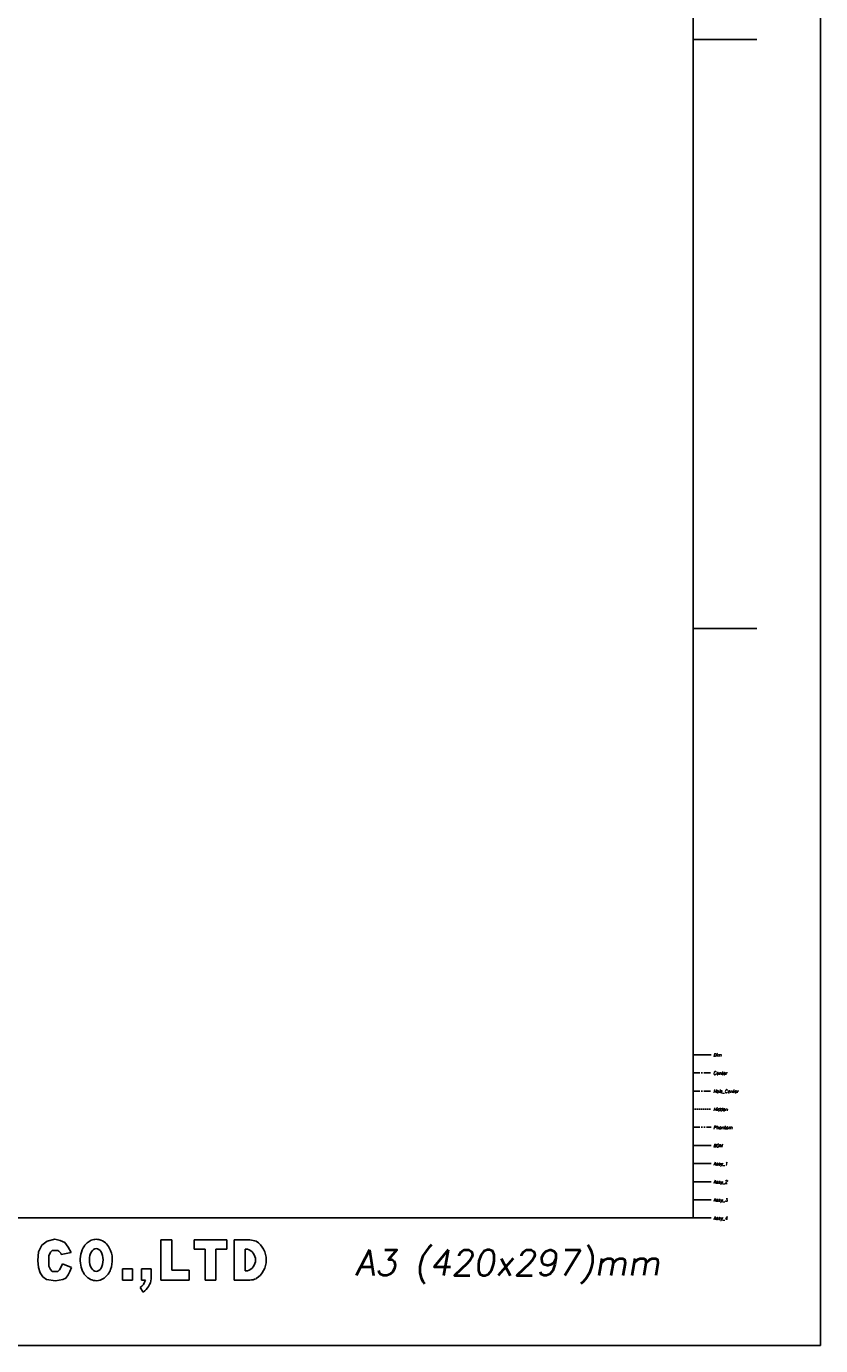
# Model space of a CAD drawing. Header units: millimetres. Extents: x 0 to 7560, y 0 to 5346.
# Tile 115 of 242: x 6439 to 7560, y 0 to 1860. Entities that reach past the tile are written whole.
import ezdxf
from ezdxf.enums import TextEntityAlignment as Align

# ---------------------------------------------------------------- set-up
doc = ezdxf.new("R2010")
doc.units = ezdxf.units.MM
for name, pattern in [('CENTER', [50.8, 31.75, -6.35, 6.35, -6.35]), ('HIDDEN', [9.525, 6.35, -3.175]), ('PHANTOM', [63.5, 31.75, -6.35, 6.35, -6.35, 6.35, -6.35])]:
    doc.linetypes.add(name, pattern=pattern)
doc.layers.add('00_not_print', color=7, linetype='Continuous', plot=False)
for name, color, linetype in [('02_표제란', 7, 'Continuous'), ('03_Dim', 1, 'Continuous'), ('04_Center', 1, 'CENTER'), ('05_Hidden', 2, 'HIDDEN'), ('06_Phantom', 6, 'PHANTOM'), ('07_BOM', 4, 'Continuous'), ('50_Assy_1', 7, 'Continuous'), ('51_Assy_2', 7, 'Continuous'), ('52_Assy_3', 7, 'Continuous'), ('53_Assy_4', 7, 'Continuous')]:
    doc.layers.add(name, color=color, linetype=linetype)
doc.styles.add('ROMANS', font='romans.shx', dxfattribs={"oblique": 10, "bigfont": 'whgtxt.shx'})

# ---------------------------------------------------------------- blocks, each defined once
blk = doc.blocks.new('a3_zeus')
at = {"layer": '00_not_print', "color": 4, "linetype": 'Continuous'}
for p in [(420, 297), (0, 0)]:
    blk.add_line(p, (420, 0), dxfattribs=at)
at = {"layer": '02_표제란', "color": 7, "linetype": 'Continuous'}
for p in [(410, 287), (25, 10)]:
    blk.add_line(p, (410, 10), dxfattribs=at)
at = {"layer": '02_표제란', "color": 2, "linetype": 'Continuous'}
for p, q in [((410, 102.33), (415, 102.33)), ((410, 56.17), (415, 56.17)), ((359.98, 8.33), (359.36, 8.17)), ((360.4, 8.23), (359.98, 8.33)), ((368.29, 8.28), (369.15, 8.28)), ((368.29, 5.14), (368.29, 8.28)), ((369.15, 8.28), (369.15, 5.9)), ((370.9, 8.28), (373.45, 8.28)), ((370.9, 7.56), (370.9, 8.28)), ((373.45, 8.28), (373.45, 7.56)), ((375.25, 8.28), (374.04, 8.28)), ((374.04, 8.28), (374.04, 5.14)), ((358.68, 7.35), (358.63, 6.68)), ((358.95, 7.86), (358.68, 7.35)), ((359.36, 8.17), (358.95, 7.86)), ((359.62, 7.31), (359.49, 7.04)), ((359.76, 7.46), (359.62, 7.31)), ((360.21, 7.46), (359.76, 7.46)), ((360.75, 8.07), (360.4, 8.23)), ((360.48, 7.14), (361.24, 7.29)), ((361.02, 7.71), (360.75, 8.07)), ((361.24, 7.29), (361.02, 7.71)), ((371.75, 7.56), (370.9, 7.56)), ((371.75, 5.14), (371.75, 7.56)), ((373.45, 7.56), (372.59, 7.56)), ((372.59, 7.56), (372.59, 5.14)), ((374.89, 7.56), (374.89, 5.86)), ((375.08, 7.56), (374.89, 7.56)), ((358.63, 6.68), (358.68, 6.11)), ((359.49, 6.22), (359.49, 7.04)), ((359.62, 5.96), (359.49, 6.22)), ((360.57, 6.42), (360.43, 6.11)), ((361.28, 6.11), (360.57, 6.42)), ((358.68, 6.11), (358.82, 5.7)), ((358.82, 5.7), (359.04, 5.39)), ((359.04, 5.39), (359.31, 5.18)), ((359.31, 5.18), (360.03, 5.08)), ((359.76, 5.81), (359.62, 5.96)), ((360.21, 5.81), (359.76, 5.81)), ((360.03, 5.08), (360.6, 5.18)), ((360.34, 5.95), (360.21, 5.81)), ((360.43, 6.11), (360.34, 5.95)), ((360.6, 5.18), (360.83, 5.29)), ((360.83, 5.29), (361.02, 5.55)), ((361.02, 5.55), (361.15, 5.81)), ((361.15, 5.81), (361.28, 6.11)), ((365.28, 6.01), (365.28, 5.14)), ((366.05, 6.01), (365.28, 6.01)), ((366.05, 5.14), (366.05, 6.01)), ((366.77, 6.01), (366.77, 5.14)), ((366.77, 6.01), (367.53, 6.01)), ((367.53, 6.01), (367.53, 5.23)), ((369.15, 5.9), (370.5, 5.9)), ((370.5, 5.9), (370.5, 5.14)), ((375.08, 5.86), (374.89, 5.86)), ((365.28, 5.14), (366.05, 5.14)), ((366.9, 4.2), (366.65, 4.55)), ((366.77, 5.14), (367.07, 5.14)), ((370.5, 5.14), (368.29, 5.14)), ((372.59, 5.14), (371.75, 5.14)), ((374.04, 5.14), (375.25, 5.14))]:
    blk.add_line(p, q, dxfattribs=at)
for centre, radius, start, end in [((375.17, 6.67), 1.61, 68.743, 86.8793), ((359.94, 6.96), 0.565, 18.4399, 61.8552), ((374.81, 6.71), 0.891, 287.7501, 72.2499), ((374.81, 6.71), 1.74, 302.773, 57.227), ((366.06, 5.41), 1.48, 304.702, 352.8342), ((375.17, 6.74), 1.61, 273.1207, 291.257), ((366.06, 5.41), 1.05, 304.3321, 344.7099)]:
    blk.add_arc(centre, radius, start, end, dxfattribs=at)
blk.add_ellipse((363.22, 6.71), major_axis=(0, 0.901), ratio=0.59491, dxfattribs=at)
blk.add_open_spline([(363.22, 8.33), (363.08, 8.33), (362.95, 8.3), (362.71, 8.2), (362.6, 8.14), (362.42, 7.98), (362.35, 7.9), (362.14, 7.61), (362.06, 7.39), (361.96, 6.93), (361.95, 6.69), (362, 6.24), (362.05, 6.04), (362.22, 5.68), (362.33, 5.52), (362.58, 5.28), (362.72, 5.2), (363.04, 5.09), (363.22, 5.07), (363.56, 5.13), (363.71, 5.2), (363.96, 5.37), (364.06, 5.48), (364.23, 5.71), (364.29, 5.83), (364.44, 6.23), (364.49, 6.52), (364.46, 7.11), (364.39, 7.4), (364.16, 7.8), (364.07, 7.94), (363.8, 8.17), (363.63, 8.26), (363.36, 8.32), (363.29, 8.33), (363.22, 8.33)], degree=3, knots=[0, 0, 0, 0, 0.233163, 0.233163, 0.466326, 0.466326, 0.699489, 0.699489, 1.229357, 1.229357, 1.759225, 1.759225, 2.239863, 2.239863, 2.642737, 2.642737, 2.94077, 2.94077, 3.238803, 3.238803, 3.536836, 3.536836, 3.834869, 3.834869, 4.132902, 4.132902, 4.795938, 4.795938, 5.458973, 5.458973, 5.808158, 5.808158, 6.157343, 6.157343, 6.283185, 6.283185, 6.283185, 6.283185], dxfattribs=at)
at = {"layer": '02_표제란', "color": 2, "linetype": 'Continuous', "style": 'ROMANS', "oblique": 10}
blk.add_text('A3 (420x297)mm', height=2, dxfattribs=at).set_placement((395.46, 6.36), align=Align.MIDDLE)

msp = doc.modelspace()

# ---------------------------------------------------------------- linework, layer by layer
at = {"layer": '03_Dim', "ltscale": 0.3}
msp.add_line((7380, 410.207), (7405.588, 410.207), dxfattribs=at)
at = {"layer": '04_Center', "ltscale": 0.3}
for p, q in [((7380, 384.628), (7405.588, 384.628)), ((7380, 359.05), (7405.588, 359.05))]:
    msp.add_line(p, q, dxfattribs=at)
at = {"layer": '05_Hidden', "ltscale": 0.3}
msp.add_line((7380, 333.471), (7405.588, 333.471), dxfattribs=at)
at = {"layer": '06_Phantom', "ltscale": 0.3}
msp.add_line((7380, 307.893), (7405.588, 307.893), dxfattribs=at)
at = {"layer": '07_BOM', "ltscale": 0.3}
msp.add_line((7380, 282.314), (7405.588, 282.314), dxfattribs=at)
at = {"layer": '50_Assy_1', "ltscale": 0.3}
msp.add_line((7380, 256.736), (7405.588, 256.736), dxfattribs=at)
at = {"layer": '51_Assy_2', "ltscale": 0.3}
msp.add_line((7380, 231.157), (7405.588, 231.157), dxfattribs=at)
at = {"layer": '52_Assy_3', "ltscale": 0.3}
msp.add_line((7380, 205.579), (7405.588, 205.579), dxfattribs=at)
at = {"layer": '53_Assy_4', "ltscale": 0.3}
msp.add_line((7380, 180), (7405.588, 180), dxfattribs=at)

# ---------------------------------------------------------------- block references
at = {"layer": '02_표제란', "linetype": 'Continuous', "xscale": 18, "yscale": 18, "zscale": 18}
msp.add_blockref('a3_zeus', (0, 0), dxfattribs=at)

# ---------------------------------------------------------------- texts
at = {"layer": '03_Dim', "ltscale": 0.05, "style": 'ROMANS', "oblique": 10}
msp.add_text('Dim', height=4.5, dxfattribs=at).set_placement((7408.576, 407.666))
at = {"layer": '04_Center', "ltscale": 0.05, "style": 'ROMANS', "oblique": 10}
for s, p in [('Center', (7408.576, 382.088)), ('Hole_Center', (7408.576, 356.509))]:
    msp.add_text(s, height=4.5, dxfattribs=at).set_placement(p)
at = {"layer": '05_Hidden', "ltscale": 0.05, "style": 'ROMANS', "oblique": 10}
msp.add_text('Hidden', height=4.5, dxfattribs=at).set_placement((7408.576, 330.931))
at = {"layer": '06_Phantom', "ltscale": 0.05, "style": 'ROMANS', "oblique": 10}
msp.add_text('Phantom', height=4.5, dxfattribs=at).set_placement((7408.576, 305.352))
at = {"layer": '07_BOM', "ltscale": 0.05, "style": 'ROMANS', "oblique": 10}
msp.add_text('BOM', height=4.5, dxfattribs=at).set_placement((7408.576, 279.773))
at = {"layer": '50_Assy_1', "ltscale": 0.05, "style": 'ROMANS', "oblique": 10}
msp.add_text('Assy_1', height=4.5, dxfattribs=at).set_placement((7408.576, 254.195))
at = {"layer": '51_Assy_2', "ltscale": 0.05, "style": 'ROMANS', "oblique": 10}
msp.add_text('Assy_2', height=4.5, dxfattribs=at).set_placement((7408.576, 228.616))
at = {"layer": '52_Assy_3', "ltscale": 0.05, "style": 'ROMANS', "oblique": 10}
msp.add_text('Assy_3', height=4.5, dxfattribs=at).set_placement((7408.576, 203.038))
at = {"layer": '53_Assy_4', "ltscale": 0.05, "style": 'ROMANS', "oblique": 10}
msp.add_text('Assy_4', height=4.5, dxfattribs=at).set_placement((7408.576, 177.459))

doc.saveas('drawing.dxf')
